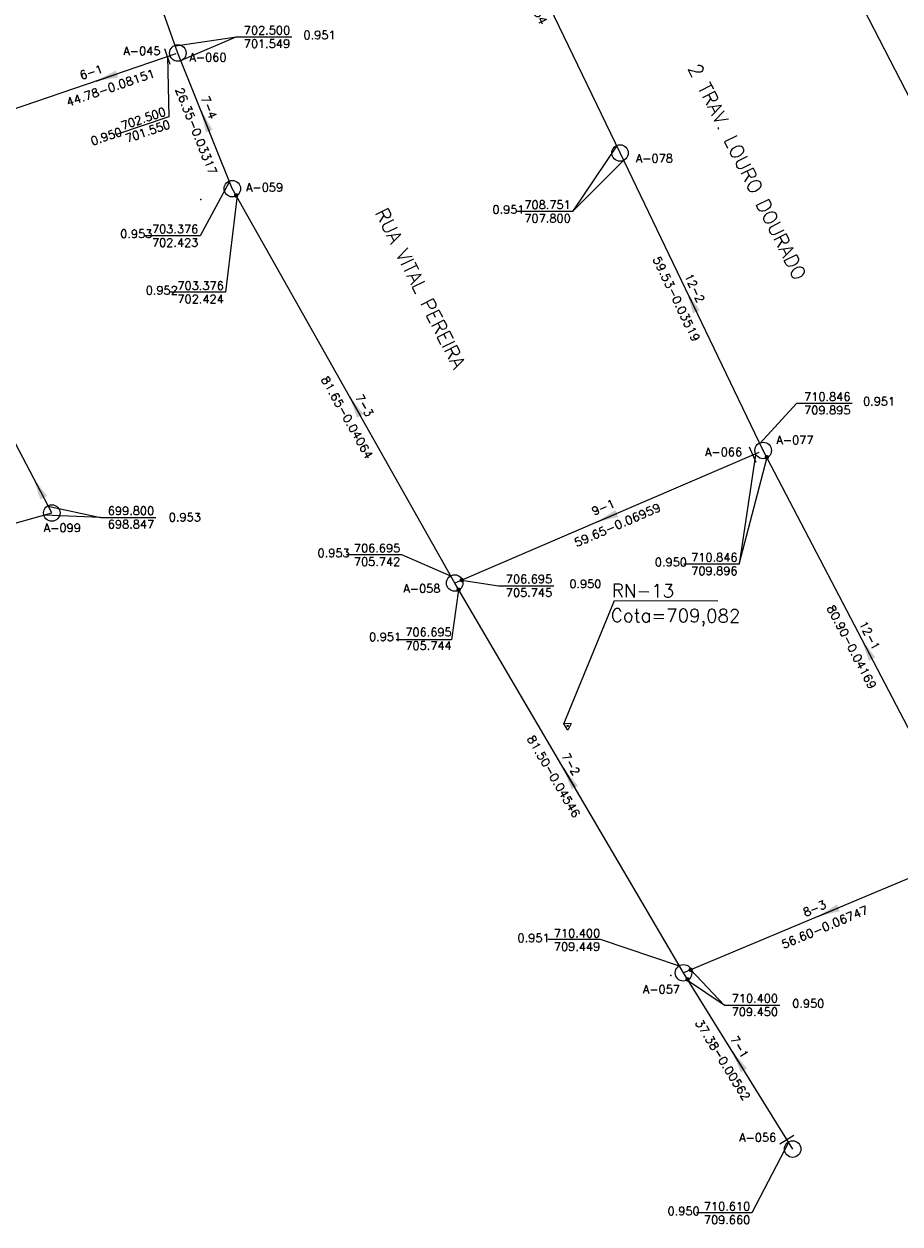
# Model space of a CAD drawing. Extents: x 197221 to 199539, y 8705820 to 8707465.
# Tile 19 of 33: x 198313 to 198471, y 8706122 to 8706338. Entities that reach past the tile are written whole.
import ezdxf
from ezdxf.enums import TextEntityAlignment as Align

# ---------------------------------------------------------------- set-up
doc = ezdxf.new("R2010")
doc.units = 0
doc.header["$LTSCALE"] = 5
doc.header["$MEASUREMENT"] = 0
doc.header["$PDSIZE"] = 0.3
doc.layers.get('0').update_dxf_attribs({"linetype": 'CONTINUOUS'})
for name, color, linetype in [('_RN', 3, 'CONTINUOUS'), ('ESTACAO', 5, 'CONTINUOUS'), ('LIDER', 21, 'CONTINUOUS'), ('NUMEROTRECHO', 24, 'CONTINUOUS'), ('NUMPV', 24, 'CONTINUOUS'), ('PL', 23, 'CONTINUOUS'), ('PV', 23, 'CONTINUOUS'), ('REDE', 20, 'CONTINUOUS'), ('SETA', 21, 'CONTINUOUS'), ('TEXTOPVS', 24, 'CONTINUOUS'), ('TEXTOTRECHO', 24, 'CONTINUOUS'), ('TXT_NRUA', 3, 'CONTINUOUS')]:
    doc.layers.add(name, color=color, linetype=linetype)
doc.layers.get('0').freeze()
doc.styles.add('AG2', font='romans.shx', dxfattribs={"height": 3})
doc.styles.add('GEOSIS', font='ROMANS.SHX')
doc.styles.add('ROMANS', font='romans.shx', dxfattribs={"width": 0.85})
doc.styles.get("Standard").update_dxf_attribs({"font": 'romans.shx'})

# ---------------------------------------------------------------- blocks, each defined once
blk = doc.blocks.new('Rn')
for points in [[(-0.75, -0.43), (0, 0.87)], [(0, 0.87), (0.75, -0.43)], [(-0.75, -0.43), (0.75, -0.43)]]:
    blk.add_lwpolyline(points)
blk.add_circle((0, 0), 0.122)
blk = doc.blocks.new('SETA')
blk.add_line((2, 0), (-2, 0))
blk.add_solid([(-2, -0.67), (-2, 0.67), (2, 0)])
blk = doc.blocks.new('PV')
blk.add_circle((0, 0), 1.49)
blk = doc.blocks.new('PL')
at = {"layer": 'PL'}
blk.add_line((2.01, 1.49), (2.01, -1.49), dxfattribs=at)
blk.add_circle((0, 0), 1.49, dxfattribs=at)
blk = doc.blocks.new('NODG')
at = {"const_width": 1}
blk.add_lwpolyline([(-0.5, 0, 1), (0.5, 0, 1)], format="xyb", close=True, dxfattribs=at)

msp = doc.modelspace()

# ---------------------------------------------------------------- linework, layer by layer
at = {"layer": '_RN'}
msp.add_line((198419.97, 8706234.08, -1132.51), (198438.59, 8706234, -1132.51), dxfattribs=at)
msp.add_lwpolyline([(198410.83, 8706211.83), (198419.97, 8706234.08)], dxfattribs=at)
at = {"layer": 'ESTACAO'}
for p in [(198345.38, 8706306.39, 703.45), (198446.77, 8706261.14, 710.85), (198430.15, 8706166.45, 710.45)]:
    msp.add_point(p, dxfattribs=at)
at = {"layer": 'LIDER'}
for p, q in [((198351.79, 8706335.71, 702.5), (198341.81, 8706331.46)), ((198412.38, 8706304.24, 708.75), (198421.59, 8706313.44)), ((198442.46, 8706240.66, 710.85), (198447.42, 8706259.7, 714.22)), ((198327.27, 8706249.06, 699.8), (198317.19, 8706249.49)), ((198439.76, 8706161.14, 714.22), (198433.14, 8706165.55, 710.61))]:
    msp.add_line(p, q, dxfattribs=at)
for points, elevation in [([(198340.78, 8706334.12), (198351.79, 8706335.71), (198361.79, 8706335.71)], 702.5), ([(198339.34, 8706332.26), (198339.63, 8706321.3), (198330.16, 8706318.09)], 702.5), ([(198420.35, 8706316.04), (198412.38, 8706304.24), (198402.38, 8706304.24)], 708.75), ([(198350.53, 8706309.65), (198345.23, 8706299.86), (198335.23, 8706299.86)], 703.38), ([(198351.94, 8706307.13), (198349.82, 8706289.66), (198339.82, 8706289.66)], 703.38), ([(198446.16, 8706262.4), (198452.82, 8706269.64), (198462.82, 8706269.64)], 714.22), ([(198445.41, 8706260.34), (198442.46, 8706240.66), (198432.46, 8706240.66)], 710.85), ([(198317.85, 8706251.11), (198327.27, 8706249.06), (198337.27, 8706249.06)], 699.8), ([(198390.46, 8706238.45), (198381.64, 8706242.32), (198371.64, 8706242.32)], 706.7), ([(198391.86, 8706236.02), (198390.58, 8706227), (198380.6, 8706227)], 710.4), ([(198392.43, 8706237.78), (198399.03, 8706236.75), (198409.03, 8706236.75)], 710.85), ([(198431.7, 8706168.15), (198417.45, 8706172.93), (198407.96, 8706172.93)], 710.4), ([(198433.7, 8706167.48), (198439.76, 8706161.14), (198449.76, 8706161.14)], 714.22), ([(198451.35, 8706136.35), (198444.75, 8706123.64), (198434.75, 8706123.64)], 710.61)]:
    msp.add_lwpolyline(points, dxfattribs=dict(at, elevation=elevation))
at = {"layer": 'REDE'}
for p, q in [((198420.96, 8706314.78, 708.75), (198391.71, 8706375.48, 706.15)), ((198341.24, 8706332.8, 702.5), (198334.53, 8706351.78, 701.62)), ((198496.75, 8706278.85, 715.11), (198464.92, 8706340.72, 712.9)), ((198340.88, 8706332.65, 702.5), (198298.5, 8706318.19, 698.85)), ((198351.05, 8706308.35, 703.38), (198341.24, 8706332.8, 702.5)), ((198446.77, 8706261.14, 710.85), (198420.96, 8706314.78, 708.75)), ((198391.15, 8706237.23, 706.7), (198351.05, 8706308.35, 703.38)), ((198318.5, 8706249.87, 699.8), (198303.67, 8706278.15, 699)), ((198445.96, 8706260.76, 710.85), (198391.15, 8706237.23, 706.69)), ((198484.22, 8706189.43, 714.22), (198446.77, 8706261.14, 710.85)), ((198258.69, 8706233.03, 701), (198318.5, 8706249.87, 699.8)), ((198432.41, 8706166.94, 710.4), (198391.15, 8706237.23, 706.69)), ((198484.59, 8706188.87, 714.22), (198432.41, 8706166.94, 710.4)), ((198452.09, 8706135.16, 710.61), (198432.41, 8706166.94, 710.4))]:
    msp.add_line(p, q, dxfattribs=at)

# ---------------------------------------------------------------- block references
at = {"layer": '_RN', "xscale": 0.8979219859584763, "yscale": 0.8979219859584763, "zscale": 0.8979219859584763, "rotation": 183.3561931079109}
msp.add_blockref('Rn', (198411.53, 8706211.48), dxfattribs=at)
at = {"layer": 'LIDER', "xscale": 0.4, "yscale": 0.4, "zscale": 0.4}
for p in [(198351.74, 8706307.13, 706.7), (198447.42, 8706259.9, 714.22), (198392.43, 8706237.78, 710.85), (198391.86, 8706236.02, 710.4), (198433.7, 8706167.48, 714.22), (198433.14, 8706165.75, 710.61)]:
    msp.add_blockref('NODG', p, dxfattribs=at)
at = {"layer": 'PL'}
for p, rotation in [((198341.24, 8706332.8, 702.5), 198.8324332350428), ((198446.77, 8706261.14, 710.85), 203.2392124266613), ((198452.09, 8706135.16), 121.7749429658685)]:
    msp.add_blockref('PL', p, dxfattribs=dict(at, rotation=rotation))
at = {"layer": 'PV'}
for p, rotation in [((198420.96, 8706314.78), 32.32238430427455), ((198351.05, 8706308.35), 43.58210919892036), ((198318.5, 8706249.87), 48.99743475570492), ((198391.15, 8706237.23), 6.034091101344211), ((198432.41, 8706166.94), 0.018499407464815)]:
    msp.add_blockref('PV', p, dxfattribs=dict(at, rotation=rotation))
at = {"layer": 'SETA'}
for p, rotation in [((198328.37, 8706328.38), 198.8598831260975), ((198346.15, 8706320.58), 111.8667288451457), ((198433.86, 8706287.96), 115.7074343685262), ((198373.16, 8706269.12), 119.4307272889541), ((198316.12, 8706254.38), 117.7258478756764), ((198418.55, 8706248.99), 203.267270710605), ((198465.49, 8706225.28), 117.591442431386), ((198411.78, 8706202.08), 120.4286368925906), ((198458.5, 8706177.9), 202.8221432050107), ((198442.25, 8706151.05), 121.7916517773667)]:
    msp.add_blockref('SETA', p, dxfattribs=dict(at, rotation=rotation))

# ---------------------------------------------------------------- texts
at = {"layer": '_RN', "style": 'AG2'}
for s, p in [('RN-13', (198419.49, 8706234.67, -1132.51)), ('Cota=709,082', (198419.31, 8706230.22, -1132.51))]:
    msp.add_text(s, height=2.4, rotation=359.749, dxfattribs=at).set_placement(p)
at = {"layer": 'NUMEROTRECHO', "style": 'ROMANS'}
for s, rotation, p in [('6-1', 18.8324, (198325.85, 8706328.67)), ('7-4', 291.8514, (198346.14, 8706322.73)), ('12-2', 295.6916, (198433.72, 8706290.11)), ('7-3', 299.4144, (198374.21, 8706268.89)), ('9-1', 23.2392, (198418.24, 8706250.21)), ('12-1', 297.5754, (198465.28, 8706227.43)), ('7-2', 300.4122, (198411.45, 8706204.21)), ('8-3', 22.7941, (198456.34, 8706177.87)), ('7-1', 301.775, (198441.87, 8706153.17))]:
    msp.add_text(s, height=1.5, rotation=rotation, dxfattribs=at).set_placement(p, align=Align.CENTER)
at = {"layer": 'NUMPV', "style": 'ROMANS'}
for s, p in [('A-045', (198334.75, 8706332.45, -702.5)), ('A-060', (198346.66, 8706331.29)), ('A-078', (198427.15, 8706313.08)), ('A-059', (198356.87, 8706307.83)), ('A-077', (198452.5, 8706262.29)), ('A-066', (198439.63, 8706260.12, -711)), ('A-099', (198320.4, 8706246.45)), ('A-058', (198385.23, 8706235.5)), ('A-057', (198428.42, 8706163.23, 710)), ('A-056', (198445.78, 8706136.51))]:
    msp.add_text(s, height=1.5, dxfattribs=at).set_placement(p, align=Align.CENTER)
at = {"layer": 'TEXTOPVS', "style": 'ROMANS'}
for s, p in [(' 702.500', (198356.79, 8706335.71)), ('   0.951', (198365.1, 8706334.85)), (' 701.549', (198356.79, 8706333.28)), ('   0.951', (198399.17, 8706303.39)), (' 708.751', (198407.38, 8706304.24)), (' 707.800', (198407.38, 8706301.81)), ('   0.953', (198332.06, 8706299.01)), (' 703.376', (198340.23, 8706299.86)), (' 702.423', (198340.23, 8706297.43)), ('   0.952', (198336.65, 8706288.81)), (' 703.376', (198344.82, 8706289.66)), (' 702.424', (198344.82, 8706287.24)), (' 710.846', (198457.82, 8706269.64)), ('   0.951', (198466, 8706268.79)), (' 709.895', (198457.82, 8706267.21)), (' 699.800', (198332.27, 8706249.06)), ('   0.953', (198340.81, 8706247.9)), (' 698.847', (198332.27, 8706246.63)), ('   0.953', (198367.64, 8706241.46)), (' 706.695', (198376.64, 8706242.32)), (' 710.846', (198437.46, 8706240.66)), (' 705.742', (198376.64, 8706239.89)), ('   0.950', (198428.46, 8706239.8)), (' 706.695', (198404.03, 8706236.75)), (' 709.896', (198437.46, 8706238.23)), (' 705.745', (198404.03, 8706234.32)), ('   0.950', (198413.03, 8706235.89)), ('   0.951', (198376.91, 8706226.32)), (' 706.695', (198385.91, 8706227.18)), (' 705.744', (198385.91, 8706224.75)), ('   0.951', (198403.69, 8706172.03)), (' 710.400', (198412.69, 8706172.89)), (' 709.449', (198412.69, 8706170.46)), (' 710.400', (198444.76, 8706161.14, -714.22)), (' 709.450', (198444.76, 8706158.72, -714.22)), ('   0.950', (198453.23, 8706160.22, -714.22)), (' 710.610', (198439.75, 8706123.64)), ('   0.950', (198430.75, 8706122.78)), (' 709.660', (198439.75, 8706121.21))]:
    msp.add_text(s, height=1.5, dxfattribs=at).set_placement(p, align=Align.BOTTOM_CENTER)
for s, p in [(' 702.500', (198334.9, 8706319.69)), (' 701.550', (198335.68, 8706317.39)), ('   0.950', (198327.13, 8706316.09))]:
    msp.add_text(s, height=1.5, rotation=18.7375, dxfattribs=at).set_placement(p, align=Align.BOTTOM_CENTER)
at = {"layer": 'TEXTOTRECHO'}
for s, rotation, width, p, p2 in [('67.38-0.03854   ', 295.7272, 0.906178, (198399.29, 8706352.84), (198407.97, 8706334.82)), ('44.78-0.08151   ', 18.8336, 0.906091, (198321.41, 8706323.14), (198340.34, 8706329.6)), ('26.35-0.03317   ', 291.8525, 0.906105, (198340.73, 8706326.21), (198348.17, 8706307.64)), ('59.53-0.03519   ', 295.6925, 0.906064, (198426.83, 8706295.67), (198435.5, 8706277.65)), ('81.65-0.04064   ', 299.4144, 0.906107, (198366.97, 8706274), (198376.8, 8706256.58)), ('59.65-0.06959   ', 23.2396, 0.906087, (198413.09, 8706243.7), (198431.47, 8706251.6)), ('80.90-0.04169   ', 297.5734, 0.906181, (198458.2, 8706232.76), (198467.46, 8706215.03)), ('81.50-0.04546   ', 300.4115, 0.906136, (198404.13, 8706209.19), (198414.25, 8706191.94)), ('56.60-0.06747   ', 22.7946, 0.906198, (198450.44, 8706171.26), (198468.88, 8706179.01)), ('37.38-0.00562   ', 301.7725, 0.906153, (198434.43, 8706157.97), (198444.96, 8706140.97))]:
    msp.add_text(s, height=1.5, rotation=rotation, dxfattribs=dict(at, width=width)).set_placement(p, p2, align=Align.FIT)
at = {"layer": 'TXT_NRUA', "style": 'GEOSIS'}
for s, p in [('2 TRAV. LOURO DOURADO', (198432.44, 8706329.75)), ('RUA VITAL PEREIRA', (198376.03, 8706303.68))]:
    msp.add_text(s, height=2.5, rotation=296.6456, dxfattribs=at).set_placement(p, align=Align.BOTTOM_LEFT)

doc.saveas('drawing.dxf')
